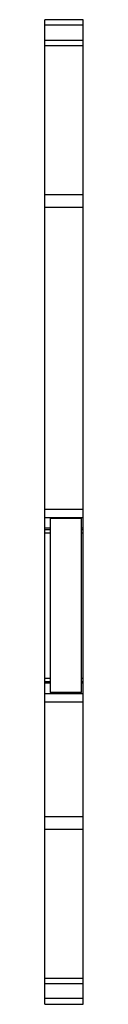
# Model space of a CAD drawing. Header units: millimetres. Extents: x 23.1 to 25.3, y 4.8 to 61.6.
import ezdxf

# ---------------------------------------------------------------- set-up
doc = ezdxf.new("R2010")
doc.units = ezdxf.units.MM
doc.header["$LTSCALE"] = 4.352457
doc.layers.get('0').update_dxf_attribs({"linetype": 'CONTINUOUS'})

msp = doc.modelspace()

# ---------------------------------------------------------------- linework, layer by layer
at = {"color": 7}
for p, q in [((23.119, 4.781), (23.119, 61.581)), ((25.319, 61.581), (23.119, 61.581)), ((25.319, 4.781), (25.319, 61.581)), ((23.119, 61.293), (25.319, 61.293)), ((25.319, 60.381), (23.119, 60.381)), ((23.119, 60.088), (25.319, 60.088)), ((25.319, 51.474), (23.119, 51.474)), ((23.119, 50.767), (25.319, 50.767)), ((25.319, 33.331), (23.119, 33.331)), ((23.119, 32.861), (25.319, 32.861)), ((23.419, 32.799), (23.419, 22.763)), ((25.219, 32.799), (23.419, 32.799)), ((25.219, 22.763), (25.219, 32.799)), ((23.419, 32.241), (23.119, 32.241)), ((23.119, 32.181), (23.419, 32.181)), ((23.119, 31.981), (23.419, 31.981)), ((25.319, 32.241), (25.219, 32.241)), ((25.219, 32.181), (25.319, 32.181)), ((25.219, 31.981), (25.319, 31.981)), ((23.419, 23.581), (23.119, 23.581)), ((23.419, 23.381), (23.119, 23.381)), ((23.119, 23.321), (23.419, 23.321)), ((25.319, 23.581), (25.219, 23.581)), ((25.319, 23.381), (25.219, 23.381)), ((25.219, 23.321), (25.319, 23.321)), ((25.219, 22.763), (23.419, 22.763)), ((25.319, 22.701), (23.119, 22.701)), ((23.119, 22.231), (25.319, 22.231)), ((25.319, 15.595), (23.119, 15.595)), ((23.119, 14.888), (25.319, 14.888)), ((25.319, 6.274), (23.119, 6.274)), ((23.119, 5.981), (25.319, 5.981)), ((23.119, 5.129), (25.319, 5.129)), ((23.119, 4.781), (25.319, 4.781))]:
    msp.add_line(p, q, dxfattribs=at)

doc.saveas('drawing.dxf')
